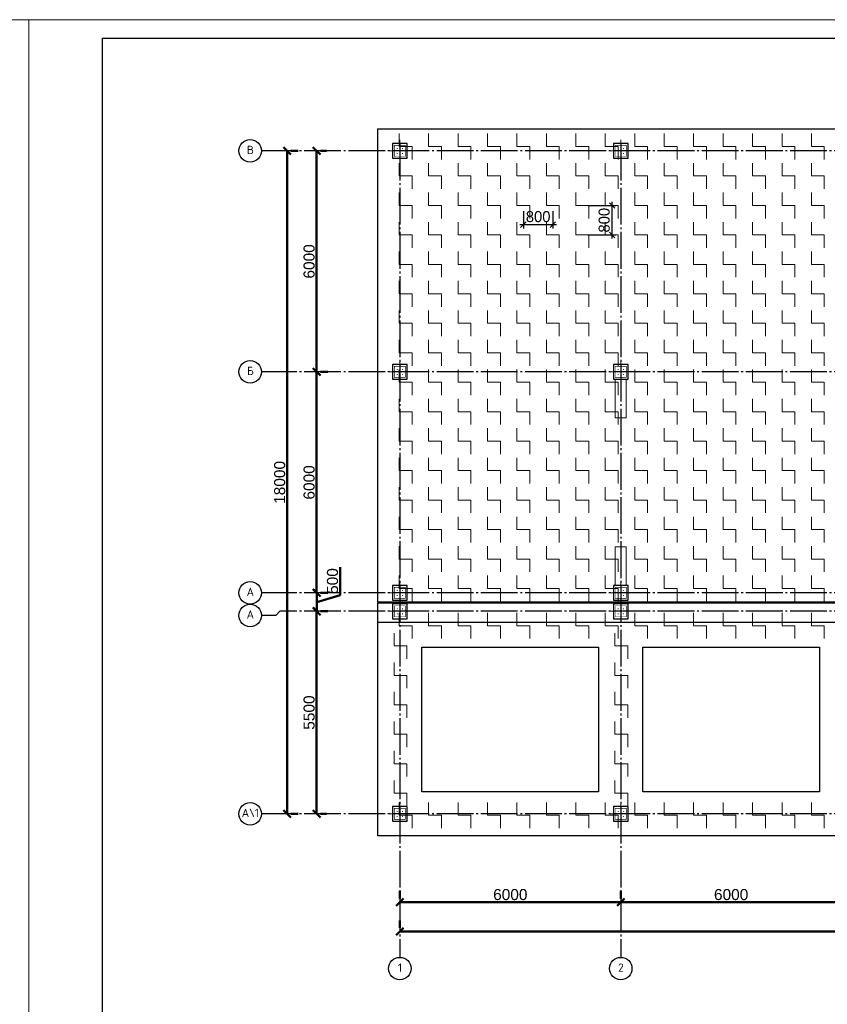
# Model space of a CAD drawing. Header units: millimetres. Extents: x -33345 to 4712671, y -3392 to 121473.
# Tile 148 of 256: x 822038 to 843980, y 59768 to 86501. Entities that reach past the tile are written whole.
import ezdxf

# ---------------------------------------------------------------- set-up
doc = ezdxf.new("R2010")
doc.units = ezdxf.units.MM
doc.linetypes.add('CENTER2', pattern=[28.575, 19.05, -3.175, 3.175, -3.175])
doc.linetypes.add('ГОСТ 2.303 5', pattern=[24, 20, -1.5, 1, -1.5])
doc.layers.add('00-Axes', color=1, linetype='CENTER2')
doc.layers.add('СПДС_РАЗМЕРЫ', color=7, linetype='Continuous')
for name, color, linetype, lineweight in [('A _Devor rtt', 176, 'Continuous', 30), ('Lina', 7, 'Continuous', 20), ('КЖ Текст', 250, 'Continuous', 15)]:
    doc.layers.add(name, color=color, linetype=linetype, lineweight=lineweight)
doc.styles.add('ISO', font='isocpeui.ttf')
doc.styles.add('ISOCPEUR_1.00', font='isocpeui.ttf')
doc.styles.get("Standard").update_dxf_attribs({"font": 'arial.ttf'})
doc.styles.add('X-U-RW-01$0$StyleROMANS', font='GOTHIC.TTF')
doc.dimstyles.new('ISO-25$0', dxfattribs={"dimtxt": 300, "dimasz": 200, "dimexe": 100, "dimexo": 300, "dimgap": 50, "dimtad": 1, "dimdec": 0, "dimtxsty": 'Standard', "dimblk": 'OBLIQUE', "dimcen": 250, "dimadec": 0, "dimazin": 0, "dimtfac": 1, "dimtdec": 0, "dimtmove": 0, "dimatfit": 3, "dimldrblk": 'OBLIQUE', "dimfxl": 1.25, "dimarcsym": 0})
doc.dimstyles.new('М100', dxfattribs={"dimscale": 100, "dimtxt": 3, "dimasz": 1.5, "dimexe": 1, "dimexo": 1.5, "dimgap": 0.6, "dimtad": 1, "dimdec": 0, "dimtxsty": 'Standard', "dimblk": 'OBLIQUE', "dimcen": 2.5, "dimdle": 1, "dimadec": 0, "dimazin": 0, "dimtfac": 1, "dimtdec": 0, "dimtmove": 0, "dimatfit": 3, "dimldrblk": 'OBLIQUE', "dimfxl": 1.25, "dimarcsym": 0})

# ---------------------------------------------------------------- blocks, each defined once
blk = doc.blocks.new('awe4tD')
at = {"layer": 'Lina', "ltscale": 10}
blk.add_lwpolyline([(-44239015, 22734378), (-44314815, 22734378), (-44314815, 22776378), (-44239015, 22776378)], close=True, dxfattribs=at)
at = {"layer": 'Lina', "lineweight": 30, "ltscale": 10}
blk.add_lwpolyline([(-44239515, 22734878), (-44312815, 22734878), (-44312815, 22775878), (-44239515, 22775878)], close=True, dxfattribs=at)
blk = doc.blocks.new('_Oblique')
at = {"color": 0, "linetype": 'ByBlock', "lineweight": -2}
blk.add_line((-0.5, -0.5), (0.5, 0.5), dxfattribs=at)
blk = doc.blocks.new('*D266')
at = {"color": 0, "lineweight": -2, "transparency": 16777216}
for p, q in [((-17273, -4026), (-17273, -4226)), ((-11273, -4026), (-11273, -4226)), ((-17273, -4326), (-11273, -4326))]:
    blk.add_line(p, q, dxfattribs=at)
at = {"layer": 'Defpoints', "color": 0, "lineweight": 30, "transparency": 16777216}
for p in [(-17273, -4326), (-11273, -4326), (-11273, -4326)]:
    blk.add_point(p, dxfattribs=at)
at = {"color": 0, "lineweight": -2, "transparency": 16777216, "xscale": 200, "yscale": 200, "zscale": 200, "rotation": 180}
blk.add_blockref('_Oblique', (-17273, -4326), dxfattribs=at)
at = {"color": 0, "lineweight": -2, "transparency": 16777216, "xscale": 200, "yscale": 200, "zscale": 200}
blk.add_blockref('_Oblique', (-11273, -4326), dxfattribs=at)
at = {"color": 0, "lineweight": 0, "transparency": 16777216, "insert": (-14273, -4123), "char_height": 300, "attachment_point": 5}
blk.add_mtext('6000', dxfattribs=at)
blk = doc.blocks.new('*D267')
at = {"color": 0, "lineweight": -2, "transparency": 16777216}
for p, q in [((-11273, -4026), (-11273, -4226)), ((-5273, -4026), (-5273, -4226)), ((-11273, -4326), (-5273, -4326))]:
    blk.add_line(p, q, dxfattribs=at)
at = {"layer": 'Defpoints', "color": 0, "lineweight": 30, "transparency": 16777216}
for p in [(-11273, -4326), (-5273, -4326), (-5273, -4326)]:
    blk.add_point(p, dxfattribs=at)
at = {"color": 0, "lineweight": -2, "transparency": 16777216, "xscale": 200, "yscale": 200, "zscale": 200, "rotation": 180}
blk.add_blockref('_Oblique', (-11273, -4326), dxfattribs=at)
at = {"color": 0, "lineweight": -2, "transparency": 16777216, "xscale": 200, "yscale": 200, "zscale": 200}
blk.add_blockref('_Oblique', (-5273, -4326), dxfattribs=at)
at = {"color": 0, "lineweight": 0, "transparency": 16777216, "insert": (-8273, -4123), "char_height": 300, "attachment_point": 5}
blk.add_mtext('6000', dxfattribs=at)
blk = doc.blocks.new('*D276')
at = {"color": 0, "lineweight": -2, "transparency": 16777216}
for p, q in [((-17273, -4826), (-17273, -5026)), ((42127, -4826), (42127, -5026)), ((42127, -5126), (-17273, -5126))]:
    blk.add_line(p, q, dxfattribs=at)
at = {"layer": 'Defpoints', "color": 0, "lineweight": 30, "transparency": 16777216}
for p in [(-17273, -5126), (-17273, -5126), (42127, -5126)]:
    blk.add_point(p, dxfattribs=at)
at = {"color": 0, "lineweight": -2, "transparency": 16777216, "xscale": 200, "yscale": 200, "zscale": 200, "rotation": 180}
blk.add_blockref('_Oblique', (-17273, -5126), dxfattribs=at)
at = {"color": 0, "lineweight": -2, "transparency": 16777216, "xscale": 200, "yscale": 200, "zscale": 200}
blk.add_blockref('_Oblique', (42127, -5126), dxfattribs=at)
at = {"color": 0, "lineweight": 0, "transparency": 16777216, "insert": (12427, -4923), "char_height": 300, "attachment_point": 5}
blk.add_mtext('59400', dxfattribs=at)
blk = doc.blocks.new('*D277')
at = {"color": 0, "lineweight": -2, "transparency": 16777216}
for p, q in [((-19534, 4069), (-19534, 10069)), ((-19234, 10069), (-19434, 10069)), ((-19234, 4069), (-19434, 4069))]:
    blk.add_line(p, q, dxfattribs=at)
at = {"layer": 'Defpoints', "color": 0, "lineweight": 30, "transparency": 16777216}
for p in [(-19534, 10069), (-19534, 10069), (-19534, 4069)]:
    blk.add_point(p, dxfattribs=at)
at = {"color": 0, "lineweight": -2, "transparency": 16777216, "xscale": 200, "yscale": 200, "zscale": 200}
for p, rotation in [((-19534, 10069), 90), ((-19534, 4069), 270)]:
    blk.add_blockref('_Oblique', p, dxfattribs=dict(at, rotation=rotation))
at = {"color": 0, "lineweight": 0, "transparency": 16777216, "insert": (-19738, 7069), "char_height": 300, "attachment_point": 5, "rotation": 90}
blk.add_mtext('6000', dxfattribs=at)
blk = doc.blocks.new('*D280')
at = {"color": 0, "lineweight": -2, "transparency": 16777216}
for p, q in [((-19534, 10069), (-19534, 16069)), ((-19263, 16069), (-19434, 16069)), ((-19234, 10069), (-19434, 10069))]:
    blk.add_line(p, q, dxfattribs=at)
at = {"layer": 'Defpoints', "color": 0, "lineweight": 30, "transparency": 16777216}
for p in [(-19563, 16069), (-19534, 16069), (-19534, 10069)]:
    blk.add_point(p, dxfattribs=at)
at = {"color": 0, "lineweight": -2, "transparency": 16777216, "xscale": 200, "yscale": 200, "zscale": 200}
for p, rotation in [((-19534, 16069), 90), ((-19534, 10069), 270)]:
    blk.add_blockref('_Oblique', p, dxfattribs=dict(at, rotation=rotation))
at = {"color": 0, "lineweight": 0, "transparency": 16777216, "insert": (-19738, 13069), "char_height": 300, "attachment_point": 5, "rotation": 90}
blk.add_mtext('6000', dxfattribs=at)
blk = doc.blocks.new('*D278')
at = {"color": 0, "lineweight": -2, "transparency": 16777216}
for p, q in [((-20334, 16069), (-20334, -1931)), ((-20034, 16069), (-20234, 16069)), ((-20034, -1931), (-20234, -1931))]:
    blk.add_line(p, q, dxfattribs=at)
at = {"layer": 'Defpoints', "color": 0, "lineweight": 30, "transparency": 16777216}
for p in [(-20334, 16069), (-20334, -1931), (-20334, -1931)]:
    blk.add_point(p, dxfattribs=at)
at = {"color": 0, "lineweight": -2, "transparency": 16777216, "xscale": 200, "yscale": 200, "zscale": 200}
for p, rotation in [((-20334, 16069), 90), ((-20334, -1931), 270)]:
    blk.add_blockref('_Oblique', p, dxfattribs=dict(at, rotation=rotation))
at = {"color": 0, "lineweight": 0, "transparency": 16777216, "insert": (-20538, 7069), "char_height": 300, "attachment_point": 5, "rotation": 90}
blk.add_mtext('18000', dxfattribs=at)
blk = doc.blocks.new('*D281')
at = {"color": 0, "lineweight": -2, "transparency": 16777216}
for p, q in [((-19534, 3569), (-19534, -1931)), ((-19234, 3569), (-19434, 3569)), ((-19263, -1931), (-19434, -1931))]:
    blk.add_line(p, q, dxfattribs=at)
at = {"layer": 'Defpoints', "color": 0, "lineweight": 30, "transparency": 16777216}
for p in [(-19534, 3569), (-19563, -1931), (-19534, -1931)]:
    blk.add_point(p, dxfattribs=at)
at = {"color": 0, "lineweight": -2, "transparency": 16777216, "xscale": 200, "yscale": 200, "zscale": 200}
for p, rotation in [((-19534, 3569), 90), ((-19534, -1931), 270)]:
    blk.add_blockref('_Oblique', p, dxfattribs=dict(at, rotation=rotation))
at = {"color": 0, "lineweight": 0, "transparency": 16777216, "insert": (-19738, 819), "char_height": 300, "attachment_point": 5, "rotation": 90}
blk.add_mtext('5500', dxfattribs=at)
blk = doc.blocks.new('*D279')
at = {"color": 0, "lineweight": -2, "transparency": 16777216}
for p, q in [((-18899, 4010), (-18899, 4772)), ((-19533, 3569), (-19533, 4069)), ((-19233, 4069), (-19433, 4069)), ((-19533, 3819), (-18899, 4010)), ((-19234, 3569), (-19433, 3569))]:
    blk.add_line(p, q, dxfattribs=at)
at = {"layer": 'Defpoints', "color": 0, "lineweight": 30, "transparency": 16777216}
for p in [(-19533, 4069), (-19533, 4069), (-19534, 3569)]:
    blk.add_point(p, dxfattribs=at)
at = {"color": 0, "lineweight": -2, "transparency": 16777216, "xscale": 200, "yscale": 200, "zscale": 200}
for p, rotation in [((-19533, 4069), 90), ((-19533, 3569), 270)]:
    blk.add_blockref('_Oblique', p, dxfattribs=dict(at, rotation=rotation))
at = {"color": 0, "lineweight": 0, "transparency": 16777216, "insert": (-19102, 4391), "char_height": 300, "attachment_point": 5, "rotation": 90}
blk.add_mtext('500', dxfattribs=at)
blk = doc.blocks.new('column')
at = {"lineweight": 0}
for points in [[(-68, 56, -1), (-68, 86, -1)], [(68, 56, 1), (68, 86, 1)], [(-68, -56, 1), (-68, -86, 1)], [(68, -56, -1), (68, -86, -1)]]:
    blk.add_hatch(color=0, dxfattribs=at).paths.add_polyline_path(points)
at = {"color": 0, "lineweight": 0}
for p, q in [((0, 300), (0, -300)), ((300, 0), (-300, 0))]:
    blk.add_line(p, q, dxfattribs=at)
at = {"lineweight": 30}
blk.add_lwpolyline([(-200, 200), (200, 200), (200, -200), (-200, -200)], close=True, dxfattribs=at)
at = {"color": 0, "lineweight": 0, "const_width": 15}
blk.add_lwpolyline([(150, -150), (150, 150), (-150, 150), (-150, -150)], close=True, dxfattribs=at)
blk = doc.blocks.new('*D1236')
at = {"layer": 'Defpoints', "color": 0, "ltscale": 4, "transparency": 16777216}
for p in [(835724, 81457), (836524, 81457), (836524, 80936)]:
    blk.add_point(p, dxfattribs=at)
at = {"layer": 'СПДС_РАЗМЕРЫ', "color": 0, "lineweight": -2, "ltscale": 4, "transparency": 16777216}
for p, q in [((835724, 81307), (835724, 80836)), ((836524, 81307), (836524, 80836)), ((835624, 80936), (836624, 80936))]:
    blk.add_line(p, q, dxfattribs=at)
at = {"layer": 'СПДС_РАЗМЕРЫ', "color": 0, "lineweight": -2, "ltscale": 4, "transparency": 16777216, "xscale": 150, "yscale": 150, "zscale": 150, "rotation": 180}
blk.add_blockref('_Oblique', (835724, 80936), dxfattribs=at)
at = {"layer": 'СПДС_РАЗМЕРЫ', "color": 0, "lineweight": -2, "ltscale": 4, "transparency": 16777216, "xscale": 150, "yscale": 150, "zscale": 150}
blk.add_blockref('_Oblique', (836524, 80936), dxfattribs=at)
at = {"layer": 'СПДС_РАЗМЕРЫ', "color": 0, "ltscale": 4, "transparency": 16777216, "insert": (836124, 81153), "char_height": 300, "attachment_point": 5, "style": 'X-U-RW-01$0$StyleROMANS'}
blk.add_mtext('800', dxfattribs=at)
blk = doc.blocks.new('*D1237')
at = {"layer": 'Defpoints', "color": 0, "ltscale": 4, "transparency": 16777216}
for p in [(837324, 81457), (838136, 81457), (837324, 80657)]:
    blk.add_point(p, dxfattribs=at)
at = {"layer": 'СПДС_РАЗМЕРЫ', "color": 0, "lineweight": -2, "ltscale": 4, "transparency": 16777216}
for p, q in [((838136, 80557), (838136, 81557)), ((837474, 81457), (838236, 81457)), ((837474, 80657), (838236, 80657))]:
    blk.add_line(p, q, dxfattribs=at)
at = {"layer": 'СПДС_РАЗМЕРЫ', "color": 0, "lineweight": -2, "ltscale": 4, "transparency": 16777216, "xscale": 150, "yscale": 150, "zscale": 150}
for p, rotation in [((838136, 81457), 90), ((838136, 80657), 270)]:
    blk.add_blockref('_Oblique', p, dxfattribs=dict(at, rotation=rotation))
at = {"layer": 'СПДС_РАЗМЕРЫ', "color": 0, "ltscale": 4, "transparency": 16777216, "insert": (837919, 81057), "char_height": 300, "attachment_point": 5, "rotation": 90, "style": 'X-U-RW-01$0$StyleROMANS'}
blk.add_mtext('800', dxfattribs=at)
blk = doc.blocks.new('gfffggfsre')
at = {"layer": '00-Axes', "color": 251, "linetype": 'ГОСТ 2.303 5', "ltscale": 50, "true_color": 0x636466}
for points in [[(42327, 16069.4), (-21034.5, 16069.4)], [(-17273, 16269.4), (-17273, -5825.8)], [(-11273, 16269.4), (-11273, -5825.8)], [(42327, 10069.4), (-21034.5, 10069.4)], [(42327, 4069.4), (-21034.5, 4069.4)], [(42327, 3569.4), (-20533.9, 3569.4), (-20643.6, 3457.5), (-21034.5, 3457.5)], [(42327, -1930.6), (-21034.5, -1930.6)]]:
    blk.add_lwpolyline(points, dxfattribs=at)
at = {"layer": '00-Axes', "color": 219, "linetype": 'ByBlock', "ltscale": 100, "true_color": 0x642165}
for centre in [(-21340.4, 16069.4), (-21340.4, 10069.4), (-21340.4, 4069.4), (-21340.4, 3457.5), (-21340.4, -1930.6), (-17273, -6131.8), (-11273, -6131.8)]:
    blk.add_circle(centre, 306, dxfattribs=at)
at = {"layer": '00-Axes', "color": 219, "linetype": 'ByBlock', "ltscale": 100, "true_color": 0x642165, "char_height": 226.059, "attachment_point": 1, "style": 'ISOCPEUR_1.00'}
for s, insert in [('\\pxqc;{\\fISOCPEUR|b0|i0|c204|p34;В}', (-21721.6, 16209.2)), ('\\pxqc;{\\fISOCPEUR|b0|i0|c204|p34;Б}', (-21721.6, 10209.2)), ('\\pxqc;{\\fISOCPEUR|b0|i0|c204|p34;А}', (-21721.6, 4209.2)), ('\\pxqc;{\\fISOCPEUR|b0|i0|c204|p34;А}', (-21721.6, 3597.3)), ('\\pxqc;{\\fISOCPEUR|b0|i0|c204|p34;А\\\\1}', (-21721.6, -1790.8)), ('\\pxqc;{\\fISOCPEUR|b0|i0|c204|p34;1}', (-17654.2, -5991.9)), ('\\pxqc;{\\fISOCPEUR|b0|i0|c204|p34;2}', (-11654.2, -5991.9))]:
    blk.add_mtext_dynamic_manual_height_columns(s, width=772.479, gutter_width=706.4, heights=[0], dxfattribs=dict(at, insert=insert))
at = {"color": 18, "lineweight": 0, "true_color": 0x000000}
for base, p1, p2, picture, middle in [((-20334.5, -1930.6), (-20334.5, 16069.4), (-20334.5, -1930.6), '*D278', (-20537.6, 7069.4)), ((-19534.5, 10069.4), (-19534.5, 4069.4), (-19534.5, 10069.4), '*D277', (-19737.6, 7069.4)), ((-19534.5, -1930.6), (-19534.5, 3569.4), (-19563.2, -1930.6), '*D281', (-19737.6, 819.4))]:
    dim = blk.add_linear_dim(base=base, p1=p1, p2=p2, angle=90, dimstyle='ISO-25$0', dxfattribs=at)
    dim.commit()
    dim.dimension.update_dxf_attribs({"geometry": picture, "text_midpoint": middle})
for base, p1, p2, picture, middle in [((-19534.5, 16069.4), (-19534.5, 10069.4), (-19563.2, 16069.4), '*D280', (-19737.6, 13069.4)), ((-19533.2, 4069.4), (-19534.5, 3569.4), (-19533.2, 4069.4), '*D279', (-19101.9, 4059.8))]:
    dim = blk.add_linear_dim(base=base, p1=p1, p2=p2, angle=90, dimstyle='ISO-25$0', override={"dimtmove": 1}, dxfattribs=at)
    dim.commit()
    dim.dimension.update_dxf_attribs({"geometry": picture, "text_midpoint": middle})
for base, p1, p2, picture, middle in [((-11273, -4325.8), (-17273, -4325.8), (-11273, -4325.8), '*D266', (-14273, -4122.6)), ((-5273, -4325.8), (-11273, -4325.8), (-5273, -4325.8), '*D267', (-8273, -4122.6)), ((-17273, -5125.8), (42127, -5125.8), (-17273, -5125.8), '*D276', (12427, -4922.6))]:
    dim = blk.add_linear_dim(base=base, p1=p1, p2=p2, dimstyle='ISO-25$0', dxfattribs=at)
    dim.commit()
    dim.dimension.update_dxf_attribs({"geometry": picture, "text_midpoint": middle})

msp = doc.modelspace()

# ---------------------------------------------------------------- linework, layer by layer
at = {"color": 5, "lineweight": 30, "ltscale": 10}
for points in [[(831767.569, 70688.227), (831767.569, 83538.227), (892367.569, 83538.227), (892367.569, 70688.227)], [(831767.569, 70668.227), (850967.569, 70668.227), (850967.569, 67738.227), (850967.569, 67738.227), (850967.569, 64338.227), (831767.569, 64338.227)], [(832967.569, 69468.227), (837767.569, 69468.227), (837767.569, 65538.227), (832967.569, 65538.227)], [(838967.569, 69468.227), (843767.569, 69468.227), (843767.569, 65538.227), (838967.569, 65538.227)]]:
    msp.add_lwpolyline(points, close=True, dxfattribs=at)
at = {"color": 5, "lineweight": 0, "ltscale": 10}
for points in [[(832349.249, 83407.402), (832349.249, 83057.402), (832699.249, 83057.402), (832699.249, 82707.402)], [(833149.249, 83407.402), (833149.249, 83057.402), (833499.249, 83057.402), (833499.249, 82707.402)], [(833949.249, 83407.402), (833949.249, 83057.402), (834299.249, 83057.402), (834299.249, 82707.402)], [(834749.249, 83407.402), (834749.249, 83057.402), (835099.249, 83057.402), (835099.249, 82707.402)], [(835549.249, 83407.402), (835549.249, 83057.402), (835899.249, 83057.402), (835899.249, 82707.402)], [(836349.249, 83407.402), (836349.249, 83057.402), (836699.249, 83057.402), (836699.249, 82707.402)], [(837149.249, 83407.402), (837149.249, 83057.402), (837499.249, 83057.402), (837499.249, 82707.402)], [(837949.249, 83407.402), (837949.249, 83057.402), (838299.249, 83057.402), (838299.249, 82707.402)], [(838749.249, 83407.402), (838749.249, 83057.402), (839099.249, 83057.402), (839099.249, 82707.402)], [(839549.249, 83407.402), (839549.249, 83057.402), (839899.249, 83057.402), (839899.249, 82707.402)], [(840349.249, 83407.402), (840349.249, 83057.402), (840699.249, 83057.402), (840699.249, 82707.402)], [(841149.249, 83407.402), (841149.249, 83057.402), (841499.249, 83057.402), (841499.249, 82707.402)], [(841949.249, 83407.402), (841949.249, 83057.402), (842299.249, 83057.402), (842299.249, 82707.402)], [(842749.249, 83407.402), (842749.249, 83057.402), (843099.249, 83057.402), (843099.249, 82707.402)], [(843549.249, 83407.402), (843549.249, 83057.402), (843899.249, 83057.402), (843899.249, 82707.402)], [(832349.249, 82607.402), (832349.249, 82257.402), (832699.249, 82257.402), (832699.249, 81907.402)], [(833149.249, 82607.402), (833149.249, 82257.402), (833499.249, 82257.402), (833499.249, 81907.402)], [(833949.249, 82607.402), (833949.249, 82257.402), (834299.249, 82257.402), (834299.249, 81907.402)], [(834749.249, 82607.402), (834749.249, 82257.402), (835099.249, 82257.402), (835099.249, 81907.402)], [(835549.249, 82607.402), (835549.249, 82257.402), (835899.249, 82257.402), (835899.249, 81907.402)], [(836349.249, 82607.402), (836349.249, 82257.402), (836699.249, 82257.402), (836699.249, 81907.402)], [(837149.249, 82607.402), (837149.249, 82257.402), (837499.249, 82257.402), (837499.249, 81907.402)], [(837949.249, 82607.402), (837949.249, 82257.402), (838299.249, 82257.402), (838299.249, 81907.402)], [(838749.249, 82607.402), (838749.249, 82257.402), (839099.249, 82257.402), (839099.249, 81907.402)], [(839549.249, 82607.402), (839549.249, 82257.402), (839899.249, 82257.402), (839899.249, 81907.402)], [(840349.249, 82607.402), (840349.249, 82257.402), (840699.249, 82257.402), (840699.249, 81907.402)], [(841149.249, 82607.402), (841149.249, 82257.402), (841499.249, 82257.402), (841499.249, 81907.402)], [(841949.249, 82607.402), (841949.249, 82257.402), (842299.249, 82257.402), (842299.249, 81907.402)], [(842749.249, 82607.402), (842749.249, 82257.402), (843099.249, 82257.402), (843099.249, 81907.402)], [(843549.249, 82607.402), (843549.249, 82257.402), (843899.249, 82257.402), (843899.249, 81907.402)], [(832349.249, 81807.402), (832349.249, 81457.402), (832699.249, 81457.402), (832699.249, 81107.402)], [(833149.249, 81807.402), (833149.249, 81457.402), (833499.249, 81457.402), (833499.249, 81107.402)], [(833949.249, 81807.402), (833949.249, 81457.402), (834299.249, 81457.402), (834299.249, 81107.402)], [(834749.249, 81807.402), (834749.249, 81457.402), (835099.249, 81457.402), (835099.249, 81107.402)], [(835549.249, 81807.402), (835549.249, 81457.402), (835899.249, 81457.402), (835899.249, 81107.402)], [(836349.249, 81807.402), (836349.249, 81457.402), (836699.249, 81457.402), (836699.249, 81107.402)], [(837149.249, 81807.402), (837149.249, 81457.402), (837499.249, 81457.402), (837499.249, 81107.402)], [(837949.249, 81807.402), (837949.249, 81457.402), (838299.249, 81457.402), (838299.249, 81107.402)], [(838749.249, 81807.402), (838749.249, 81457.402), (839099.249, 81457.402), (839099.249, 81107.402)], [(839549.249, 81807.402), (839549.249, 81457.402), (839899.249, 81457.402), (839899.249, 81107.402)], [(840349.249, 81807.402), (840349.249, 81457.402), (840699.249, 81457.402), (840699.249, 81107.402)], [(841149.249, 81807.402), (841149.249, 81457.402), (841499.249, 81457.402), (841499.249, 81107.402)], [(841949.249, 81807.402), (841949.249, 81457.402), (842299.249, 81457.402), (842299.249, 81107.402)], [(842749.249, 81807.402), (842749.249, 81457.402), (843099.249, 81457.402), (843099.249, 81107.402)], [(843549.249, 81807.402), (843549.249, 81457.402), (843899.249, 81457.402), (843899.249, 81107.402)], [(832349.249, 81007.402), (832349.249, 80657.402), (832699.249, 80657.402), (832699.249, 80307.402)], [(833149.249, 81007.402), (833149.249, 80657.402), (833499.249, 80657.402), (833499.249, 80307.402)], [(833949.249, 81007.402), (833949.249, 80657.402), (834299.249, 80657.402), (834299.249, 80307.402)], [(834749.249, 81007.402), (834749.249, 80657.402), (835099.249, 80657.402), (835099.249, 80307.402)], [(835549.249, 81007.402), (835549.249, 80657.402), (835899.249, 80657.402), (835899.249, 80307.402)], [(836349.249, 81007.402), (836349.249, 80657.402), (836699.249, 80657.402), (836699.249, 80307.402)], [(837149.249, 81007.402), (837149.249, 80657.402), (837499.249, 80657.402), (837499.249, 80307.402)], [(837949.249, 81007.402), (837949.249, 80657.402), (838299.249, 80657.402), (838299.249, 80307.402)], [(838749.249, 81007.402), (838749.249, 80657.402), (839099.249, 80657.402), (839099.249, 80307.402)], [(839549.249, 81007.402), (839549.249, 80657.402), (839899.249, 80657.402), (839899.249, 80307.402)], [(840349.249, 81007.402), (840349.249, 80657.402), (840699.249, 80657.402), (840699.249, 80307.402)], [(841149.249, 81007.402), (841149.249, 80657.402), (841499.249, 80657.402), (841499.249, 80307.402)], [(841949.249, 81007.402), (841949.249, 80657.402), (842299.249, 80657.402), (842299.249, 80307.402)], [(842749.249, 81007.402), (842749.249, 80657.402), (843099.249, 80657.402), (843099.249, 80307.402)], [(843549.249, 81007.402), (843549.249, 80657.402), (843899.249, 80657.402), (843899.249, 80307.402)], [(832349.249, 80207.402), (832349.249, 79857.402), (832699.249, 79857.402), (832699.249, 79507.402)], [(833149.249, 80207.402), (833149.249, 79857.402), (833499.249, 79857.402), (833499.249, 79507.402)], [(833949.249, 80207.402), (833949.249, 79857.402), (834299.249, 79857.402), (834299.249, 79507.402)], [(834749.249, 80207.402), (834749.249, 79857.402), (835099.249, 79857.402), (835099.249, 79507.402)], [(835549.249, 80207.402), (835549.249, 79857.402), (835899.249, 79857.402), (835899.249, 79507.402)], [(836349.249, 80207.402), (836349.249, 79857.402), (836699.249, 79857.402), (836699.249, 79507.402)], [(837149.249, 80207.402), (837149.249, 79857.402), (837499.249, 79857.402), (837499.249, 79507.402)], [(837949.249, 80207.402), (837949.249, 79857.402), (838299.249, 79857.402), (838299.249, 79507.402)], [(838749.249, 80207.402), (838749.249, 79857.402), (839099.249, 79857.402), (839099.249, 79507.402)], [(839549.249, 80207.402), (839549.249, 79857.402), (839899.249, 79857.402), (839899.249, 79507.402)], [(840349.249, 80207.402), (840349.249, 79857.402), (840699.249, 79857.402), (840699.249, 79507.402)], [(841149.249, 80207.402), (841149.249, 79857.402), (841499.249, 79857.402), (841499.249, 79507.402)], [(841949.249, 80207.402), (841949.249, 79857.402), (842299.249, 79857.402), (842299.249, 79507.402)], [(842749.249, 80207.402), (842749.249, 79857.402), (843099.249, 79857.402), (843099.249, 79507.402)], [(843549.249, 80207.402), (843549.249, 79857.402), (843899.249, 79857.402), (843899.249, 79507.402)], [(832349.249, 79407.402), (832349.249, 79057.402), (832699.249, 79057.402), (832699.249, 78707.402)], [(833149.249, 79407.402), (833149.249, 79057.402), (833499.249, 79057.402), (833499.249, 78707.402)], [(833949.249, 79407.402), (833949.249, 79057.402), (834299.249, 79057.402), (834299.249, 78707.402)], [(834749.249, 79407.402), (834749.249, 79057.402), (835099.249, 79057.402), (835099.249, 78707.402)], [(835549.249, 79407.402), (835549.249, 79057.402), (835899.249, 79057.402), (835899.249, 78707.402)], [(836349.249, 79407.402), (836349.249, 79057.402), (836699.249, 79057.402), (836699.249, 78707.402)], [(837149.249, 79407.402), (837149.249, 79057.402), (837499.249, 79057.402), (837499.249, 78707.402)], [(837949.249, 79407.402), (837949.249, 79057.402), (838299.249, 79057.402), (838299.249, 78707.402)], [(838749.249, 79407.402), (838749.249, 79057.402), (839099.249, 79057.402), (839099.249, 78707.402)], [(839549.249, 79407.402), (839549.249, 79057.402), (839899.249, 79057.402), (839899.249, 78707.402)], [(840349.249, 79407.402), (840349.249, 79057.402), (840699.249, 79057.402), (840699.249, 78707.402)], [(841149.249, 79407.402), (841149.249, 79057.402), (841499.249, 79057.402), (841499.249, 78707.402)], [(841949.249, 79407.402), (841949.249, 79057.402), (842299.249, 79057.402), (842299.249, 78707.402)], [(842749.249, 79407.402), (842749.249, 79057.402), (843099.249, 79057.402), (843099.249, 78707.402)], [(843549.249, 79407.402), (843549.249, 79057.402), (843899.249, 79057.402), (843899.249, 78707.402)], [(832349.249, 78607.402), (832349.249, 78257.402), (832699.249, 78257.402), (832699.249, 77907.402)], [(833149.249, 78607.402), (833149.249, 78257.402), (833499.249, 78257.402), (833499.249, 77907.402)], [(833949.249, 78607.402), (833949.249, 78257.402), (834299.249, 78257.402), (834299.249, 77907.402)], [(834749.249, 78607.402), (834749.249, 78257.402), (835099.249, 78257.402), (835099.249, 77907.402)], [(835549.249, 78607.402), (835549.249, 78257.402), (835899.249, 78257.402), (835899.249, 77907.402)], [(836349.249, 78607.402), (836349.249, 78257.402), (836699.249, 78257.402), (836699.249, 77907.402)], [(837149.249, 78607.402), (837149.249, 78257.402), (837499.249, 78257.402), (837499.249, 77907.402)], [(837949.249, 78607.402), (837949.249, 78257.402), (838299.249, 78257.402), (838299.249, 77907.402)], [(838749.249, 78607.402), (838749.249, 78257.402), (839099.249, 78257.402), (839099.249, 77907.402)], [(839549.249, 78607.402), (839549.249, 78257.402), (839899.249, 78257.402), (839899.249, 77907.402)], [(840349.249, 78607.402), (840349.249, 78257.402), (840699.249, 78257.402), (840699.249, 77907.402)], [(841149.249, 78607.402), (841149.249, 78257.402), (841499.249, 78257.402), (841499.249, 77907.402)], [(841949.249, 78607.402), (841949.249, 78257.402), (842299.249, 78257.402), (842299.249, 77907.402)], [(842749.249, 78607.402), (842749.249, 78257.402), (843099.249, 78257.402), (843099.249, 77907.402)], [(843549.249, 78607.402), (843549.249, 78257.402), (843899.249, 78257.402), (843899.249, 77907.402)], [(832349.249, 77807.402), (832349.249, 77457.402), (832699.249, 77457.402), (832699.249, 77107.402)], [(833149.249, 77807.402), (833149.249, 77457.402), (833499.249, 77457.402), (833499.249, 77107.402)], [(833949.249, 77807.402), (833949.249, 77457.402), (834299.249, 77457.402), (834299.249, 77107.402)], [(834749.249, 77807.402), (834749.249, 77457.402), (835099.249, 77457.402), (835099.249, 77107.402)], [(835549.249, 77807.402), (835549.249, 77457.402), (835899.249, 77457.402), (835899.249, 77107.402)], [(836349.249, 77807.402), (836349.249, 77457.402), (836699.249, 77457.402), (836699.249, 77107.402)], [(837149.249, 77807.402), (837149.249, 77457.402), (837499.249, 77457.402), (837499.249, 77107.402)], [(837949.249, 77807.402), (837949.249, 77457.402), (838299.249, 77457.402), (838299.249, 77107.402)], [(838749.249, 77807.402), (838749.249, 77457.402), (839099.249, 77457.402), (839099.249, 77107.402)], [(839549.249, 77807.402), (839549.249, 77457.402), (839899.249, 77457.402), (839899.249, 77107.402)], [(840349.249, 77807.402), (840349.249, 77457.402), (840699.249, 77457.402), (840699.249, 77107.402)], [(841149.249, 77807.402), (841149.249, 77457.402), (841499.249, 77457.402), (841499.249, 77107.402)], [(841949.249, 77807.402), (841949.249, 77457.402), (842299.249, 77457.402), (842299.249, 77107.402)], [(842749.249, 77807.402), (842749.249, 77457.402), (843099.249, 77457.402), (843099.249, 77107.402)], [(843549.249, 77807.402), (843549.249, 77457.402), (843899.249, 77457.402), (843899.249, 77107.402)], [(832349.249, 77007.402), (832349.249, 76657.402), (832699.249, 76657.402), (832699.249, 76307.402)], [(833149.249, 77007.402), (833149.249, 76657.402), (833499.249, 76657.402), (833499.249, 76307.402)], [(833949.249, 77007.402), (833949.249, 76657.402), (834299.249, 76657.402), (834299.249, 76307.402)], [(834749.249, 77007.402), (834749.249, 76657.402), (835099.249, 76657.402), (835099.249, 76307.402)], [(835549.249, 77007.402), (835549.249, 76657.402), (835899.249, 76657.402), (835899.249, 76307.402)], [(836349.249, 77007.402), (836349.249, 76657.402), (836699.249, 76657.402), (836699.249, 76307.402)], [(837149.249, 77007.402), (837149.249, 76657.402), (837499.249, 76657.402), (837499.249, 76307.402)], [(837949.249, 77007.402), (837949.249, 76657.402), (838299.249, 76657.402), (838299.249, 76307.402)], [(838749.249, 77007.402), (838749.249, 76657.402), (839099.249, 76657.402), (839099.249, 76307.402)], [(839549.249, 77007.402), (839549.249, 76657.402), (839899.249, 76657.402), (839899.249, 76307.402)], [(840349.249, 77007.402), (840349.249, 76657.402), (840699.249, 76657.402), (840699.249, 76307.402)], [(841149.249, 77007.402), (841149.249, 76657.402), (841499.249, 76657.402), (841499.249, 76307.402)], [(841949.249, 77007.402), (841949.249, 76657.402), (842299.249, 76657.402), (842299.249, 76307.402)], [(842749.249, 77007.402), (842749.249, 76657.402), (843099.249, 76657.402), (843099.249, 76307.402)], [(843549.249, 77007.402), (843549.249, 76657.402), (843899.249, 76657.402), (843899.249, 76307.402)], [(832349.249, 76207.402), (832349.249, 75857.402), (832699.249, 75857.402), (832699.249, 75507.402)], [(833149.249, 76207.402), (833149.249, 75857.402), (833499.249, 75857.402), (833499.249, 75507.402)], [(833949.249, 76207.402), (833949.249, 75857.402), (834299.249, 75857.402), (834299.249, 75507.402)], [(834749.249, 76207.402), (834749.249, 75857.402), (835099.249, 75857.402), (835099.249, 75507.402)], [(835549.249, 76207.402), (835549.249, 75857.402), (835899.249, 75857.402), (835899.249, 75507.402)], [(836349.249, 76207.402), (836349.249, 75857.402), (836699.249, 75857.402), (836699.249, 75507.402)], [(837149.249, 76207.402), (837149.249, 75857.402), (837499.249, 75857.402), (837499.249, 75507.402)], [(837949.249, 76207.402), (837949.249, 75857.402), (838299.249, 75857.402), (838299.249, 75507.402)], [(838749.249, 76207.402), (838749.249, 75857.402), (839099.249, 75857.402), (839099.249, 75507.402)], [(839549.249, 76207.402), (839549.249, 75857.402), (839899.249, 75857.402), (839899.249, 75507.402)], [(840349.249, 76207.402), (840349.249, 75857.402), (840699.249, 75857.402), (840699.249, 75507.402)], [(841149.249, 76207.402), (841149.249, 75857.402), (841499.249, 75857.402), (841499.249, 75507.402)], [(841949.249, 76207.402), (841949.249, 75857.402), (842299.249, 75857.402), (842299.249, 75507.402)], [(842749.249, 76207.402), (842749.249, 75857.402), (843099.249, 75857.402), (843099.249, 75507.402)], [(843549.249, 76207.402), (843549.249, 75857.402), (843899.249, 75857.402), (843899.249, 75507.402)], [(832349.249, 75407.402), (832349.249, 75057.402), (832699.249, 75057.402), (832699.249, 74707.402)], [(833149.249, 75407.402), (833149.249, 75057.402), (833499.249, 75057.402), (833499.249, 74707.402)], [(833949.249, 75407.402), (833949.249, 75057.402), (834299.249, 75057.402), (834299.249, 74707.402)], [(834749.249, 75407.402), (834749.249, 75057.402), (835099.249, 75057.402), (835099.249, 74707.402)], [(835549.249, 75407.402), (835549.249, 75057.402), (835899.249, 75057.402), (835899.249, 74707.402)], [(836349.249, 75407.402), (836349.249, 75057.402), (836699.249, 75057.402), (836699.249, 74707.402)], [(837149.249, 75407.402), (837149.249, 75057.402), (837499.249, 75057.402), (837499.249, 74707.402)], [(837949.249, 75407.402), (837949.249, 75057.402), (838299.249, 75057.402), (838299.249, 74707.402)], [(838749.249, 75407.402), (838749.249, 75057.402), (839099.249, 75057.402), (839099.249, 74707.402)], [(839549.249, 75407.402), (839549.249, 75057.402), (839899.249, 75057.402), (839899.249, 74707.402)], [(840349.249, 75407.402), (840349.249, 75057.402), (840699.249, 75057.402), (840699.249, 74707.402)], [(841149.249, 75407.402), (841149.249, 75057.402), (841499.249, 75057.402), (841499.249, 74707.402)], [(841949.249, 75407.402), (841949.249, 75057.402), (842299.249, 75057.402), (842299.249, 74707.402)], [(842749.249, 75407.402), (842749.249, 75057.402), (843099.249, 75057.402), (843099.249, 74707.402)], [(843549.249, 75407.402), (843549.249, 75057.402), (843899.249, 75057.402), (843899.249, 74707.402)], [(832349.249, 74607.402), (832349.249, 74257.402), (832699.249, 74257.402), (832699.249, 73907.402)], [(832349.249, 74607.402), (832349.249, 74257.402), (832699.249, 74257.402), (832699.249, 73907.402)], [(833149.249, 74607.402), (833149.249, 74257.402), (833499.249, 74257.402), (833499.249, 73907.402)], [(833149.249, 74607.402), (833149.249, 74257.402), (833499.249, 74257.402), (833499.249, 73907.402)], [(833949.249, 74607.402), (833949.249, 74257.402), (834299.249, 74257.402), (834299.249, 73907.402)], [(833949.249, 74607.402), (833949.249, 74257.402), (834299.249, 74257.402), (834299.249, 73907.402)], [(834749.249, 74607.402), (834749.249, 74257.402), (835099.249, 74257.402), (835099.249, 73907.402)], [(834749.249, 74607.402), (834749.249, 74257.402), (835099.249, 74257.402), (835099.249, 73907.402)], [(835549.249, 74607.402), (835549.249, 74257.402), (835899.249, 74257.402), (835899.249, 73907.402)], [(835549.249, 74607.402), (835549.249, 74257.402), (835899.249, 74257.402), (835899.249, 73907.402)], [(836349.249, 74607.402), (836349.249, 74257.402), (836699.249, 74257.402), (836699.249, 73907.402)], [(836349.249, 74607.402), (836349.249, 74257.402), (836699.249, 74257.402), (836699.249, 73907.402)], [(837149.249, 74607.402), (837149.249, 74257.402), (837499.249, 74257.402), (837499.249, 73907.402)], [(837149.249, 74607.402), (837149.249, 74257.402), (837499.249, 74257.402), (837499.249, 73907.402)], [(837949.249, 74607.402), (837949.249, 74257.402), (838299.249, 74257.402), (838299.249, 73907.402)], [(837949.249, 74607.402), (837949.249, 74257.402), (838299.249, 74257.402), (838299.249, 73907.402)], [(838749.249, 74607.402), (838749.249, 74257.402), (839099.249, 74257.402), (839099.249, 73907.402)], [(838749.249, 74607.402), (838749.249, 74257.402), (839099.249, 74257.402), (839099.249, 73907.402)], [(839549.249, 74607.402), (839549.249, 74257.402), (839899.249, 74257.402), (839899.249, 73907.402)], [(839549.249, 74607.402), (839549.249, 74257.402), (839899.249, 74257.402), (839899.249, 73907.402)], [(840349.249, 74607.402), (840349.249, 74257.402), (840699.249, 74257.402), (840699.249, 73907.402)], [(840349.249, 74607.402), (840349.249, 74257.402), (840699.249, 74257.402), (840699.249, 73907.402)], [(841149.249, 74607.402), (841149.249, 74257.402), (841499.249, 74257.402), (841499.249, 73907.402)], [(841149.249, 74607.402), (841149.249, 74257.402), (841499.249, 74257.402), (841499.249, 73907.402)], [(841949.249, 74607.402), (841949.249, 74257.402), (842299.249, 74257.402), (842299.249, 73907.402)], [(841949.249, 74607.402), (841949.249, 74257.402), (842299.249, 74257.402), (842299.249, 73907.402)], [(842749.249, 74607.402), (842749.249, 74257.402), (843099.249, 74257.402), (843099.249, 73907.402)], [(842749.249, 74607.402), (842749.249, 74257.402), (843099.249, 74257.402), (843099.249, 73907.402)], [(843549.249, 74607.402), (843549.249, 74257.402), (843899.249, 74257.402), (843899.249, 73907.402)], [(843549.249, 74607.402), (843549.249, 74257.402), (843899.249, 74257.402), (843899.249, 73907.402)], [(832349.249, 73807.402), (832349.249, 73457.402), (832699.249, 73457.402), (832699.249, 73107.402)], [(833149.249, 73807.402), (833149.249, 73457.402), (833499.249, 73457.402), (833499.249, 73107.402)], [(833949.249, 73807.402), (833949.249, 73457.402), (834299.249, 73457.402), (834299.249, 73107.402)], [(834749.249, 73807.402), (834749.249, 73457.402), (835099.249, 73457.402), (835099.249, 73107.402)], [(835549.249, 73807.402), (835549.249, 73457.402), (835899.249, 73457.402), (835899.249, 73107.402)], [(836349.249, 73807.402), (836349.249, 73457.402), (836699.249, 73457.402), (836699.249, 73107.402)], [(837149.249, 73807.402), (837149.249, 73457.402), (837499.249, 73457.402), (837499.249, 73107.402)], [(837949.249, 73807.402), (837949.249, 73457.402), (838299.249, 73457.402), (838299.249, 73107.402)], [(838749.249, 73807.402), (838749.249, 73457.402), (839099.249, 73457.402), (839099.249, 73107.402)], [(839549.249, 73807.402), (839549.249, 73457.402), (839899.249, 73457.402), (839899.249, 73107.402)], [(840349.249, 73807.402), (840349.249, 73457.402), (840699.249, 73457.402), (840699.249, 73107.402)], [(841149.249, 73807.402), (841149.249, 73457.402), (841499.249, 73457.402), (841499.249, 73107.402)], [(841949.249, 73807.402), (841949.249, 73457.402), (842299.249, 73457.402), (842299.249, 73107.402)], [(842749.249, 73807.402), (842749.249, 73457.402), (843099.249, 73457.402), (843099.249, 73107.402)], [(843549.249, 73807.402), (843549.249, 73457.402), (843899.249, 73457.402), (843899.249, 73107.402)], [(832349.249, 73007.402), (832349.249, 72657.402), (832699.249, 72657.402), (832699.249, 72307.402)], [(833149.249, 73007.402), (833149.249, 72657.402), (833499.249, 72657.402), (833499.249, 72307.402)], [(833949.249, 73007.402), (833949.249, 72657.402), (834299.249, 72657.402), (834299.249, 72307.402)], [(834749.249, 73007.402), (834749.249, 72657.402), (835099.249, 72657.402), (835099.249, 72307.402)], [(835549.249, 73007.402), (835549.249, 72657.402), (835899.249, 72657.402), (835899.249, 72307.402)], [(836349.249, 73007.402), (836349.249, 72657.402), (836699.249, 72657.402), (836699.249, 72307.402)], [(837149.249, 73007.402), (837149.249, 72657.402), (837499.249, 72657.402), (837499.249, 72307.402)], [(837949.249, 73007.402), (837949.249, 72657.402), (838299.249, 72657.402), (838299.249, 72307.402)], [(838749.249, 73007.402), (838749.249, 72657.402), (839099.249, 72657.402), (839099.249, 72307.402)], [(839549.249, 73007.402), (839549.249, 72657.402), (839899.249, 72657.402), (839899.249, 72307.402)], [(840349.249, 73007.402), (840349.249, 72657.402), (840699.249, 72657.402), (840699.249, 72307.402)], [(841149.249, 73007.402), (841149.249, 72657.402), (841499.249, 72657.402), (841499.249, 72307.402)], [(841949.249, 73007.402), (841949.249, 72657.402), (842299.249, 72657.402), (842299.249, 72307.402)], [(842749.249, 73007.402), (842749.249, 72657.402), (843099.249, 72657.402), (843099.249, 72307.402)], [(843549.249, 73007.402), (843549.249, 72657.402), (843899.249, 72657.402), (843899.249, 72307.402)], [(832349.249, 72207.402), (832349.249, 71857.402), (832699.249, 71857.402), (832699.249, 71507.402)], [(833149.249, 72207.402), (833149.249, 71857.402), (833499.249, 71857.402), (833499.249, 71507.402)], [(833949.249, 72207.402), (833949.249, 71857.402), (834299.249, 71857.402), (834299.249, 71507.402)], [(834749.249, 72207.402), (834749.249, 71857.402), (835099.249, 71857.402), (835099.249, 71507.402)], [(835549.249, 72207.402), (835549.249, 71857.402), (835899.249, 71857.402), (835899.249, 71507.402)], [(836349.249, 72207.402), (836349.249, 71857.402), (836699.249, 71857.402), (836699.249, 71507.402)], [(837149.249, 72207.402), (837149.249, 71857.402), (837499.249, 71857.402), (837499.249, 71507.402)], [(837949.249, 72207.402), (837949.249, 71857.402), (838299.249, 71857.402), (838299.249, 71507.402)], [(838749.249, 72207.402), (838749.249, 71857.402), (839099.249, 71857.402), (839099.249, 71507.402)], [(839549.249, 72207.402), (839549.249, 71857.402), (839899.249, 71857.402), (839899.249, 71507.402)], [(840349.249, 72207.402), (840349.249, 71857.402), (840699.249, 71857.402), (840699.249, 71507.402)], [(841149.249, 72207.402), (841149.249, 71857.402), (841499.249, 71857.402), (841499.249, 71507.402)], [(841949.249, 72207.402), (841949.249, 71857.402), (842299.249, 71857.402), (842299.249, 71507.402)], [(842749.249, 72207.402), (842749.249, 71857.402), (843099.249, 71857.402), (843099.249, 71507.402)], [(843549.249, 72207.402), (843549.249, 71857.402), (843899.249, 71857.402), (843899.249, 71507.402)], [(832349.249, 71407.402), (832349.249, 71057.402), (832699.249, 71057.402), (832699.249, 70707.402)], [(833149.249, 71407.402), (833149.249, 71057.402), (833499.249, 71057.402), (833499.249, 70707.402)], [(833949.249, 71407.402), (833949.249, 71057.402), (834299.249, 71057.402), (834299.249, 70707.402)], [(834749.249, 71407.402), (834749.249, 71057.402), (835099.249, 71057.402), (835099.249, 70707.402)], [(835549.249, 71407.402), (835549.249, 71057.402), (835899.249, 71057.402), (835899.249, 70707.402)], [(836349.249, 71407.402), (836349.249, 71057.402), (836699.249, 71057.402), (836699.249, 70707.402)], [(837149.249, 71407.402), (837149.249, 71057.402), (837499.249, 71057.402), (837499.249, 70707.402)], [(837949.249, 71407.402), (837949.249, 71057.402), (838299.249, 71057.402), (838299.249, 70707.402)], [(838749.249, 71407.402), (838749.249, 71057.402), (839099.249, 71057.402), (839099.249, 70707.402)], [(839549.249, 71407.402), (839549.249, 71057.402), (839899.249, 71057.402), (839899.249, 70707.402)], [(840349.249, 71407.402), (840349.249, 71057.402), (840699.249, 71057.402), (840699.249, 70707.402)], [(841149.249, 71407.402), (841149.249, 71057.402), (841499.249, 71057.402), (841499.249, 70707.402)], [(841949.249, 71407.402), (841949.249, 71057.402), (842299.249, 71057.402), (842299.249, 70707.402)], [(842749.249, 71407.402), (842749.249, 71057.402), (843099.249, 71057.402), (843099.249, 70707.402)], [(843549.249, 71407.402), (843549.249, 71057.402), (843899.249, 71057.402), (843899.249, 70707.402)], [(832349.249, 70396.212), (832349.249, 70046.212), (832699.249, 70046.212), (832699.249, 69696.212)], [(833149.249, 70396.212), (833149.249, 70046.212), (833499.249, 70046.212), (833499.249, 69696.212)], [(833949.249, 70396.212), (833949.249, 70046.212), (834299.249, 70046.212), (834299.249, 69696.212)], [(834749.249, 70396.212), (834749.249, 70046.212), (835099.249, 70046.212), (835099.249, 69696.212)], [(835549.249, 70396.212), (835549.249, 70046.212), (835899.249, 70046.212), (835899.249, 69696.212)], [(836349.249, 70396.212), (836349.249, 70046.212), (836699.249, 70046.212), (836699.249, 69696.212)], [(837149.249, 70396.212), (837149.249, 70046.212), (837499.249, 70046.212), (837499.249, 69696.212)], [(837949.249, 70396.212), (837949.249, 70046.212), (838299.249, 70046.212), (838299.249, 69696.212)], [(838749.249, 70396.212), (838749.249, 70046.212), (839099.249, 70046.212), (839099.249, 69696.212)], [(839549.249, 70396.212), (839549.249, 70046.212), (839899.249, 70046.212), (839899.249, 69696.212)], [(840349.249, 70396.212), (840349.249, 70046.212), (840699.249, 70046.212), (840699.249, 69696.212)], [(841149.249, 70396.212), (841149.249, 70046.212), (841499.249, 70046.212), (841499.249, 69696.212)], [(841949.249, 70396.212), (841949.249, 70046.212), (842299.249, 70046.212), (842299.249, 69696.212)], [(842749.249, 70396.212), (842749.249, 70046.212), (843099.249, 70046.212), (843099.249, 69696.212)], [(843549.249, 70396.212), (843549.249, 70046.212), (843899.249, 70046.212), (843899.249, 69696.212)], [(832209.042, 69848.629), (832209.042, 69498.629), (832559.042, 69498.629), (832559.042, 69148.629)], [(838209.042, 69848.629), (838209.042, 69498.629), (838559.042, 69498.629), (838559.042, 69148.629)], [(832209.042, 69048.629), (832209.042, 68698.629), (832559.042, 68698.629), (832559.042, 68348.629)], [(832209.042, 69048.629), (832209.042, 68698.629), (832559.042, 68698.629), (832559.042, 68348.629)], [(838209.042, 69048.629), (838209.042, 68698.629), (838559.042, 68698.629), (838559.042, 68348.629)], [(838209.042, 69048.629), (838209.042, 68698.629), (838559.042, 68698.629), (838559.042, 68348.629)], [(832209.042, 68248.629), (832209.042, 67898.629), (832559.042, 67898.629), (832559.042, 67548.629)], [(838209.042, 68248.629), (838209.042, 67898.629), (838559.042, 67898.629), (838559.042, 67548.629)], [(832209.042, 67448.629), (832209.042, 67098.629), (832559.042, 67098.629), (832559.042, 66748.629)], [(838209.042, 67448.629), (838209.042, 67098.629), (838559.042, 67098.629), (838559.042, 66748.629)], [(832209.042, 66648.629), (832209.042, 66298.629), (832559.042, 66298.629), (832559.042, 65948.629)], [(838209.042, 66648.629), (838209.042, 66298.629), (838559.042, 66298.629), (838559.042, 65948.629)], [(832209.042, 65848.629), (832209.042, 65498.629), (832559.042, 65498.629), (832559.042, 65148.629)], [(838209.042, 65848.629), (838209.042, 65498.629), (838559.042, 65498.629), (838559.042, 65148.629)], [(832349.249, 65250.147), (832349.249, 64900.147), (832699.249, 64900.147), (832699.249, 64550.147)], [(833149.249, 65250.147), (833149.249, 64900.147), (833499.249, 64900.147), (833499.249, 64550.147)], [(833949.249, 65250.147), (833949.249, 64900.147), (834299.249, 64900.147), (834299.249, 64550.147)], [(834749.249, 65250.147), (834749.249, 64900.147), (835099.249, 64900.147), (835099.249, 64550.147)], [(835549.249, 65250.147), (835549.249, 64900.147), (835899.249, 64900.147), (835899.249, 64550.147)], [(836349.249, 65250.147), (836349.249, 64900.147), (836699.249, 64900.147), (836699.249, 64550.147)], [(837149.249, 65250.147), (837149.249, 64900.147), (837499.249, 64900.147), (837499.249, 64550.147)], [(837949.249, 65250.147), (837949.249, 64900.147), (838299.249, 64900.147), (838299.249, 64550.147)], [(838749.249, 65250.147), (838749.249, 64900.147), (839099.249, 64900.147), (839099.249, 64550.147)], [(839549.249, 65250.147), (839549.249, 64900.147), (839899.249, 64900.147), (839899.249, 64550.147)], [(840349.249, 65250.147), (840349.249, 64900.147), (840699.249, 64900.147), (840699.249, 64550.147)], [(841149.249, 65250.147), (841149.249, 64900.147), (841499.249, 64900.147), (841499.249, 64550.147)], [(841949.249, 65250.147), (841949.249, 64900.147), (842299.249, 64900.147), (842299.249, 64550.147)], [(842749.249, 65250.147), (842749.249, 64900.147), (843099.249, 64900.147), (843099.249, 64550.147)], [(843549.249, 65250.147), (843549.249, 64900.147), (843899.249, 64900.147), (843899.249, 64550.147)]]:
    msp.add_lwpolyline(points, dxfattribs=at)
at = {"color": 1, "lineweight": 30, "ltscale": 100}
msp.add_lwpolyline([(831767.569, 70141.121), (850967.569, 70141.121)], dxfattribs=at)
at = {"layer": 'A _Devor rtt', "color": 192, "lineweight": 13, "ltscale": 10}
for points in [[(838517.569, 75688.227), (838517.569, 76738.227), (838217.569, 76738.227), (838217.569, 75688.227)], [(838217.569, 72188.227), (838217.569, 71138.227), (838517.569, 71138.227), (838517.569, 72188.227)]]:
    msp.add_lwpolyline(points, close=True, dxfattribs=at)

# ---------------------------------------------------------------- block references
for p in [(45061303.28, -22689876.566), (45137103.28, -22689876.566)]:
    msp.add_blockref('awe4tD', p)
at = {"color": 244, "lineweight": 50, "true_color": 0x991b1e}
msp.add_blockref('gfffggfsre', (849640.605, 66868.82), dxfattribs=at)
at = {"xscale": -1, "rotation": 270}
for p in [(832367.569, 82938.227), (838367.569, 82938.227), (832367.569, 76938.227), (838367.569, 76938.227), (832367.569, 70938.227), (838367.569, 70938.227), (832367.569, 70438.227), (838367.569, 70438.227), (832367.569, 64938.227), (838367.569, 64938.227)]:
    msp.add_blockref('column', p, dxfattribs=at)

# ---------------------------------------------------------------- texts
at = {"insert": (351439.431, 62275.551), "char_height": 500, "width": 9875.6458, "attachment_point": 1, "style": 'ISO'}
msp.add_mtext('\\pi4343.31532;{\\LА-А\\P\\pi0;Армирование приямка. M 1:20}', dxfattribs=at)
at = {"layer": 'КЖ Текст', "color": 0, "insert": (830207.795, 51638.146), "char_height": 300, "width": 9524.17303, "attachment_point": 5, "style": 'X-U-RW-01$0$StyleROMANS'}
msp.add_mtext('\\pi-588.87,l600,t600;1.^IДанный лист читать совместно с л. \\P2.^IВязку поперечных стержней (хомутов) во всех пересечениях с рабочей арматурой проводить отожжённой стальной проволокой диаметром 0.8-1.2мм. \\P3.^IКонцы поперечных стержней (хомутов) заводить в тело бетона на длину не менее 50мм.\\P4.^IКонцы продольных стержней заанкеровать в торцевые колонны на длину 40d (d-длина арматурного стержня).\\P5.^IМарка стали для арматуры АIII и АI должно быть 25Г2С или 35ГС по ГОСТ 14098-91\\P{\\A1;\\C256;6.^IПосле распалубливания боковые и верхние поверхности фундамента, соприкасающиеся с грунтом, обклеить полиизолом выступающими снизу фундамента. }', dxfattribs=at)

# ---------------------------------------------------------------- dimensions: what is measured, and where the dimension line sits
at = {"layer": 'СПДС_РАЗМЕРЫ', "color": 0, "ltscale": 4}
dim = msp.add_linear_dim(base=(838136.091, 81457.402), p1=(837324.249, 80657.402), p2=(837324.249, 81457.402), angle=90, dimstyle='М100', override={"dimtxsty": 'X-U-RW-01$0$StyleROMANS', "dimtmove": 1}, dxfattribs=at)
dim.commit()
dim.dimension.update_dxf_attribs({"geometry": '*D1237', "text_midpoint": (837918.545, 81057.402)})
dim = msp.add_linear_dim(base=(836524.249, 80935.767), p1=(835724.249, 81457.402), p2=(836524.249, 81457.402), dimstyle='М100', override={"dimtxsty": 'X-U-RW-01$0$StyleROMANS', "dimtmove": 1}, dxfattribs=at)
dim.commit()
dim.dimension.update_dxf_attribs({"geometry": '*D1236', "text_midpoint": (836124.249, 81153.313)})

doc.saveas('drawing.dxf')
